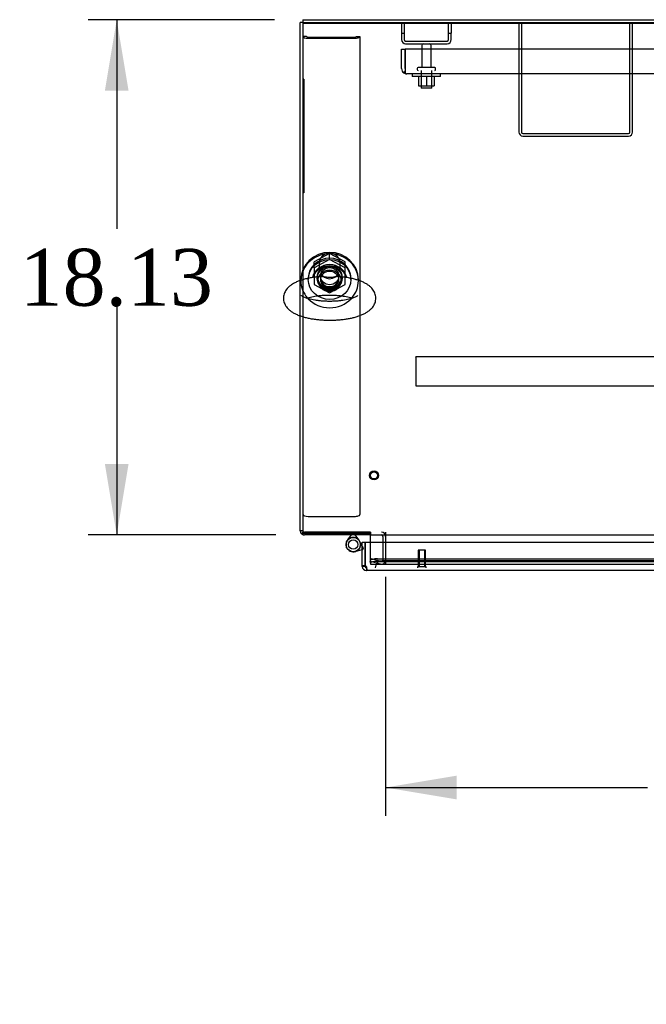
# Model space of a CAD drawing. Header units: inches. Extents: x 2 to 538, y -2 to 358.
# Tile 10 of 20: x 88 to 111, y 287 to 321. Entities that reach past the tile are written whole.
import ezdxf
from ezdxf.enums import TextEntityAlignment as Align
from ezdxf.lldxf.tags import DXFTag

# ---------------------------------------------------------------- set-up
doc = ezdxf.new("R2010")
doc.units = ezdxf.units.IN
doc.header["$MEASUREMENT"] = 0
for name, color, linetype in [('COM43135', 7, 'Continuous'), ('COM70220', 7, 'Continuous'), ('COM70830-5', 7, 'Continuous'), ('COM71019-1', 7, 'Continuous'), ('COM71042-2', 7, 'Continuous'), ('COM71044-2', 7, 'Continuous'), ('COM71045-2', 7, 'Continuous'), ('COM71046-2', 7, 'Continuous'), ('COM71047-2', 7, 'Continuous'), ('COM71048-2', 7, 'Continuous'), ('COM71146-1', 7, 'Continuous'), ('Default', 7, 'Continuous'), ('HNG14568', 7, 'Continuous'), ('HNG14568B', 7, 'Continuous'), ('HNG14568MH', 7, 'Continuous'), ('NTS166105', 7, 'Continuous'), ('NTS16692', 7, 'Continuous'), ('QLB20188', 7, 'Continuous'), ('SCS87245', 7, 'Continuous'), ('STD26089', 7, 'Continuous'), ('STD26258', 7, 'Continuous'), ('WAF25059', 7, 'Continuous'), ('WAF87246', 7, 'Continuous'), ('WAM254785', 7, 'Continuous')]:
    doc.layers.add(name, color=color, linetype=linetype)
doc.styles.add('SEACAD_Times_New_Roman', font='times.ttf')
tags = doc.linetypes.add('HIDDEN2', pattern=[0.1875, 0.125, -0.0625]).pattern_tags.tags
tags[6:7] = [DXFTag(74, 4), DXFTag(75, 0), DXFTag(340, '0'), DXFTag(46, 0.0), DXFTag(50, 0.0), DXFTag(44, 0.0), DXFTag(45, 0.0)]
tags[4:5] = [DXFTag(74, 4), DXFTag(75, 0), DXFTag(340, '0'), DXFTag(46, 0.0), DXFTag(50, 0.0), DXFTag(44, 0.0), DXFTag(45, 0.0)]
doc.dimstyles.new('HAMMOND_(STH_-_540x360)', dxfattribs={"dimtxt": 2, "dimasz": 2.5, "dimexe": 1, "dimexo": 1, "dimgap": 0.5, "dimtad": 0, "dimtih": 1, "dimtoh": 1, "dimzin": 0, "dimdsep": 46, "dimtxsty": 'SEACAD_Times_New_Roman', "dimblk1": '_SE_FILLED', "dimblk2": '_SE_FILLED', "dimsah": 1, "dimcen": 1, "dimadec": 0, "dimazin": 0, "dimtfac": 0.8, "dimtofl": 0, "dimtmove": 0, "dimatfit": 3, "dimfxl": 1, "dimtolj": 1, "dimtzin": 0, "dimarcsym": 0})

# ---------------------------------------------------------------- blocks, each defined once
blk = doc.blocks.new('SE')
at = {"layer": 'COM43135', "color": 7, "linetype": 'HIDDEN2'}
for p, q in [((101.908, 320.389), (102.033, 320.389)), ((101.908, 319.699), (101.908, 320.389)), ((169.783, 320.389), (102.033, 320.389)), ((102.033, 319.699), (102.033, 320.389)), ((102.033, 320.389), (102.033, 319.699)), ((102.033, 319.699), (102.033, 319.699)), ((102.033, 319.699), (102.033, 319.617)), ((102.033, 319.699), (102.033, 319.55)), ((102.033, 319.617), (101.984, 319.55)), ((169.723, 319.514), (102.093, 319.514)), ((102.093, 319.514), (102.093, 319.514)), ((102.093, 319.514), (102.093, 319.514)), ((102.093, 319.514), (102.093, 319.514))]:
    blk.add_line(p, q, dxfattribs=at)
for start, end in [(180, 233.806), (233.806, 269.8792), (269.9411, 270)]:
    blk.add_arc((102.093, 319.699), 0.185, start, end, dxfattribs=at)
blk.add_open_spline([(102.033, 319.55), (102.043, 319.538), (102.053, 319.529), (102.068, 319.52), (102.073, 319.518), (102.083, 319.515), (102.088, 319.514), (102.093, 319.514)], degree=3, knots=[0, 0, 0, 0, 0.5, 0.5, 0.75, 0.75, 1, 1, 1, 1], dxfattribs=at)
at = {"layer": 'COM70220', "color": 7, "linetype": 'HIDDEN2'}
for p, q in [((101.482, 302.391), (101.232, 302.391)), ((134.022, 302.391), (101.482, 302.391))]:
    blk.add_line(p, q, dxfattribs=at)
blk.add_arc((101.232, 302.141), 0.25, 90, 180, dxfattribs=at)
at = {"layer": 'COM70830-5', "color": 7, "linetype": 'HIDDEN2'}
for p, q in [((102.408, 309.554), (102.408, 309.557)), ((169.408, 309.557), (102.408, 309.557)), ((102.408, 309.554), (102.408, 309.306)), ((102.408, 309.306), (102.408, 309.251)), ((102.408, 309.251), (102.408, 308.568)), ((102.408, 308.568), (102.408, 308.539)), ((102.408, 308.539), (169.408, 308.539))]:
    blk.add_line(p, q, dxfattribs=at)
at = {"layer": 'COM71019-1', "color": 7, "linetype": 'HIDDEN2'}
for p, q in [((106.033, 321.326), (106.033, 317.469)), ((106.128, 321.326), (106.128, 317.469)), ((109.938, 317.469), (109.938, 321.326)), ((110.033, 317.469), (110.033, 321.326)), ((106.176, 317.421), (109.89, 317.421)), ((106.176, 317.326), (109.89, 317.326))]:
    blk.add_line(p, q, dxfattribs=at)
for centre, radius, start, end in [((106.176, 317.469), 0.143, 180, 270), ((106.176, 317.469), 0.048, 180, 270), ((109.89, 317.469), 0.143, 270, 0), ((109.89, 317.469), 0.048, 270, 0)]:
    blk.add_arc(centre, radius, start, end, dxfattribs=at)
at = {"layer": 'COM71042-2', "color": 7, "linetype": 'Continuous'}
for p, q in [((98.441, 321.326), (98.346, 321.326)), ((98.346, 312.245), (98.346, 321.326)), ((98.346, 303.439), (98.346, 311.003)), ((98.441, 303.439), (98.346, 303.439)), ((98.354, 303.391), (98.346, 303.391)), ((98.441, 303.391), (98.388, 303.338)), ((100.781, 303.296), (98.489, 303.296)), ((100.781, 303.356), (100.781, 303.296)), ((100.811, 303.296), (100.781, 303.296))]:
    blk.add_line(p, q, dxfattribs=at)
at = {"layer": 'COM71042-2', "color": 7, "linetype": 'HIDDEN2'}
for p, q in [((98.346, 311.003), (98.346, 312.245)), ((98.455, 303.405), (98.441, 303.391)), ((100.781, 303.391), (98.489, 303.391)), ((100.811, 303.391), (100.781, 303.391)), ((101.251, 303.248), (101.251, 302.409)), ((101.346, 303.248), (101.346, 302.409)), ((100.81, 302.367), (100.835, 302.458)), ((101.166, 302.271), (100.81, 302.367)), ((101.19, 302.363), (100.835, 302.458))]:
    blk.add_line(p, q, dxfattribs=at)
at = {"layer": 'COM71042-2', "color": 7, "linetype": 'Continuous'}
for start, end in [(180, 225), (225, 270)]:
    blk.add_arc((98.489, 303.439), 0.143, start, end, dxfattribs=at)
at = {"layer": 'COM71042-2', "color": 7, "linetype": 'HIDDEN2'}
for centre, radius, start, end in [((98.489, 303.439), 0.048, 180, 225), ((98.489, 303.439), 0.048, 225, 270), ((101.203, 303.248), 0.143, 0, 90), ((101.203, 303.248), 0.048, 0, 90), ((101.203, 302.409), 0.143, 255, 0), ((101.203, 302.409), 0.048, 255, 0)]:
    blk.add_arc(centre, radius, start, end, dxfattribs=at)
at = {"layer": 'COM71044-2', "color": 7, "linetype": 'Continuous'}
for q in [(135.765, 321.421), (98.441, 321.326)]:
    blk.add_line((98.441, 321.421), q, dxfattribs=at)
at = {"layer": 'COM71044-2', "color": 7, "linetype": 'HIDDEN2'}
blk.add_line((98.441, 321.326), (135.765, 321.326), dxfattribs=at)
at = {"layer": 'COM71045-2', "color": 7, "linetype": 'Continuous'}
for p, q in [((98.441, 321.327), (173.376, 321.327)), ((98.441, 321.326), (98.441, 321.294)), ((98.441, 321.294), (98.441, 312.639)), ((98.441, 321.294), (173.376, 321.294)), ((98.441, 310.972), (98.441, 303.356)), ((98.441, 303.356), (100.781, 303.356)), ((100.781, 303.39), (100.811, 303.39)), ((100.781, 303.356), (100.781, 303.39)), ((100.811, 303.39), (100.811, 303.296)), ((100.811, 303.296), (171.006, 303.296)), ((100.811, 303.248), (100.811, 303.296)), ((100.811, 303.046), (100.811, 303.248))]:
    blk.add_line(p, q, dxfattribs=at)
at = {"layer": 'COM71045-2', "color": 7, "linetype": 'HIDDEN2'}
for p, q in [((98.441, 312.639), (98.441, 310.972)), ((100.811, 302.409), (100.811, 303.046)), ((100.811, 302.393), (100.811, 302.409)), ((100.811, 302.301), (100.811, 302.393)), ((101.061, 302.458), (134.443, 302.458)), ((101.061, 302.366), (134.443, 302.366)), ((100.811, 302.301), (100.811, 302.271)), ((100.811, 302.266), (100.811, 302.271)), ((100.811, 302.266), (134.693, 302.266))]:
    blk.add_line(p, q, dxfattribs=at)
blk.add_ellipse((99.379, 312.325), major_axis=(-0.437, 0), ratio=0.939693, dxfattribs=at)
for centre, major_axis, ratio, start_param, end_param in [((99.379, 312.358), (-0.437, 0), 0.939693, 0.039527, 3.102066), ((101.061, 302.393), (-0.25, 0), 0.258819, 4.712389, 6.283185), ((101.061, 302.301), (0.25, 0), 0.258819, 1.570796, 3.141593)]:
    blk.add_ellipse(centre, major_axis=major_axis, ratio=ratio, start_param=start_param, end_param=end_param, dxfattribs=at)
at = {"layer": 'COM71046-2', "color": 7, "linetype": 'HIDDEN2'}
for p, q in [((98.441, 303.391), (98.489, 303.391)), ((98.441, 303.356), (98.441, 303.304)), ((98.441, 303.296), (98.489, 303.296)), ((101.346, 303.391), (101.346, 303.248)), ((101.346, 302.409), (101.346, 302.409)), ((101.346, 302.409), (101.346, 302.266))]:
    blk.add_line(p, q, dxfattribs=at)
at = {"layer": 'COM71046-2', "color": 7, "linetype": 'Continuous'}
blk.add_line((98.441, 303.304), (98.441, 303.296), dxfattribs=at)
at = {"layer": 'COM71047-2', "color": 7, "linetype": 'HIDDEN2'}
for p, q in [((101.908, 321.326), (101.908, 320.951)), ((102.003, 321.326), (102.003, 320.951)), ((103.563, 320.951), (103.563, 321.326)), ((103.658, 321.326), (103.658, 320.951)), ((101.908, 320.951), (101.908, 320.719)), ((101.908, 320.951), (102.003, 320.951)), ((102.003, 320.951), (102.003, 320.719)), ((103.563, 320.719), (103.563, 320.951)), ((103.563, 320.951), (103.658, 320.951)), ((103.658, 320.719), (103.658, 320.951)), ((102.051, 320.671), (103.515, 320.671)), ((102.051, 320.576), (103.515, 320.576))]:
    blk.add_line(p, q, dxfattribs=at)
for centre, radius, start, end in [((102.051, 320.719), 0.143, 180, 270), ((102.051, 320.719), 0.048, 180, 270), ((103.515, 320.719), 0.143, 270, 0), ((103.515, 320.719), 0.048, 270, 0)]:
    blk.add_arc(centre, radius, start, end, dxfattribs=at)
at = {"layer": 'COM71048-2', "color": 7, "linetype": 'HIDDEN2'}
for p, q in [((98.566, 320.831), (98.441, 320.831)), ((98.626, 320.811), (100.256, 320.811)), ((98.626, 320.768), (100.256, 320.768)), ((100.316, 320.831), (100.441, 320.831)), ((100.441, 320.831), (100.441, 304.011)), ((98.626, 303.948), (100.256, 303.948))]:
    blk.add_line(p, q, dxfattribs=at)
for centre, major_axis, ratio, start_param, end_param in [((98.626, 320.831), (-0.185, 0), 0.34202, 0, 1.570796), ((98.626, 320.831), (-0.06, 0), 0.34202, 0, 1.570796), ((100.256, 320.831), (-0.06, 0), 0.34202, 1.570796, 3.141593), ((100.256, 320.831), (-0.185, 0), 0.34202, 1.570796, 3.141593), ((99.379, 312.401), (-0.437, 0), 0.939693, 0.066277, 3.074765), ((98.626, 304.011), (-0.185, 0), 0.34202, 0, 1.570796), ((100.256, 304.011), (-0.185, 0), 0.34202, 1.570796, 3.141593)]:
    blk.add_ellipse(centre, major_axis=major_axis, ratio=ratio, start_param=start_param, end_param=end_param, dxfattribs=at)
blk.add_ellipse((99.379, 312.358), major_axis=(-0.437, 0), ratio=0.939693, dxfattribs=at)
at = {"layer": 'COM71146-1', "color": 7, "linetype": 'Continuous'}
for p, q in [((100.528, 303.046), (100.623, 303.046)), ((100.528, 302.212), (100.528, 303.046)), ((100.623, 303.046), (134.882, 303.046)), ((100.623, 303.046), (100.623, 302.212)), ((100.623, 302.212), (100.623, 303.046)), ((100.623, 302.212), (100.528, 302.212)), ((100.528, 302.189), (100.528, 302.212)), ((100.597, 302.189), (100.528, 302.189)), ((100.623, 302.189), (100.597, 302.189)), ((100.623, 302.189), (100.623, 302.212)), ((100.671, 302.141), (100.671, 302.115)), ((100.671, 302.141), (100.671, 302.141)), ((100.671, 302.141), (100.671, 302.115)), ((100.671, 302.115), (100.671, 302.046)), ((100.671, 302.115), (100.671, 302.046)), ((134.833, 302.046), (100.671, 302.046)), ((100.671, 302.046), (100.671, 302.046))]:
    blk.add_line(p, q, dxfattribs=at)
for centre, radius, start, end in [((100.671, 302.189), 0.143, 180, 270), ((100.613, 302.131), 0.0815, 44.8717, 83.2273), ((100.671, 302.189), 0.048, 180, 270)]:
    blk.add_arc(centre, radius, start, end, dxfattribs=at)
for points, knots in [([(100.671, 302.046), (100.675, 302.046), (100.679, 302.046), (100.685, 302.05), (100.687, 302.052), (100.691, 302.06), (100.692, 302.064), (100.694, 302.075), (100.695, 302.081), (100.695, 302.094), (100.694, 302.102), (100.692, 302.118), (100.691, 302.126), (100.687, 302.144), (100.685, 302.153), (100.679, 302.171), (100.675, 302.18), (100.671, 302.189)], [0, 0, 0, 0, 0.125, 0.125, 0.25, 0.25, 0.375, 0.375, 0.5, 0.5, 0.625, 0.625, 0.75, 0.75, 0.875, 0.875, 1, 1, 1, 1]), ([(100.671, 302.141), (100.674, 302.141), (100.677, 302.141), (100.682, 302.142), (100.685, 302.142), (100.687, 302.143)], [0, 0, 0, 0, 0.125, 0.125, 0.2377635, 0.2377635, 0.2377635, 0.2377635])]:
    blk.add_open_spline(points, degree=3, knots=knots, dxfattribs=at)
at = {"layer": 'HNG14568', "color": 7, "linetype": 'Continuous'}
for p, q in [((100.528, 302.908), (100.431, 303.081)), ((100.276, 302.715), (100.528, 302.782))]:
    blk.add_line(p, q, dxfattribs=at)
at = {"layer": 'HNG14568', "color": 7, "linetype": 'HIDDEN2'}
for p, q in [((100.565, 302.841), (100.528, 302.908)), ((100.528, 302.782), (100.542, 302.785)), ((100.542, 302.785), (100.565, 302.841))]:
    blk.add_line(p, q, dxfattribs=at)
at = {"layer": 'HNG14568', "color": 7, "linetype": 'Continuous'}
blk.add_circle((100.211, 302.959), 0.253, dxfattribs=at)
at = {"layer": 'HNG14568B', "color": 7, "linetype": 'HIDDEN2'}
blk.add_circle((100.211, 302.959), 0.164, dxfattribs=at)
at = {"layer": 'HNG14568B', "color": 7, "linetype": 'Continuous'}
blk.add_arc((100.211, 302.959), 0.253, 25.496, 288.504, dxfattribs=at)
at = {"layer": 'HNG14568B', "color": 7, "linetype": 'HIDDEN2'}
for start, end in [(0, 25.496), (288.504, 0)]:
    blk.add_arc((100.211, 302.959), 0.253, start, end, dxfattribs=at)
at = {"layer": 'HNG14568MH', "color": 7, "linetype": 'HIDDEN2'}
for p, q in [((100.011, 303.114), (100.021, 303.126)), ((100.153, 303.296), (100.181, 303.331)), ((100.181, 303.331), (100.241, 303.331)), ((100.241, 303.331), (100.268, 303.296)), ((100.4, 303.126), (100.41, 303.114))]:
    blk.add_line(p, q, dxfattribs=at)
at = {"layer": 'HNG14568MH', "color": 7, "linetype": 'Continuous'}
for p, q in [((100.021, 303.126), (100.153, 303.296)), ((100.268, 303.296), (100.4, 303.126))]:
    blk.add_line(p, q, dxfattribs=at)
at = {"layer": 'NTS166105', "color": 7, "linetype": 'HIDDEN2'}
for p, q in [((102.507, 319.418), (102.507, 319.098)), ((102.785, 319.418), (102.785, 319.098)), ((103.057, 319.418), (103.057, 319.098)), ((102.507, 319.098), (102.785, 319.098)), ((102.785, 319.098), (103.057, 319.098))]:
    blk.add_line(p, q, dxfattribs=at)
at = {"layer": 'NTS16692', "color": 7, "linetype": 'HIDDEN2'}
for p, q in [((99.379, 313.2), (98.832, 312.909)), ((99.926, 312.909), (99.379, 313.2)), ((99.379, 312.988), (99.379, 313.2)), ((99.379, 312.988), (98.832, 312.697)), ((98.832, 312.697), (98.832, 312.909)), ((99.926, 312.697), (99.379, 312.988)), ((99.926, 312.697), (99.926, 312.909)), ((98.832, 312.697), (98.832, 312.105)), ((99.926, 312.105), (99.926, 312.697)), ((98.832, 312.105), (99.379, 311.813)), ((99.379, 311.813), (99.926, 312.105))]:
    blk.add_line(p, q, dxfattribs=at)
blk.add_ellipse((99.379, 312.401), major_axis=(-0.321, 0), ratio=0.939693, dxfattribs=at)
blk.add_ellipse((99.379, 312.613), major_axis=(-0.321, 0), ratio=0.939693, start_param=0.359346, end_param=2.782247, dxfattribs=at)
at = {"layer": 'QLB20188', "color": 7, "linetype": 'HIDDEN2'}
for p, q in [((98.471, 319.326), (98.441, 319.326)), ((98.471, 319.326), (98.471, 318.951)), ((98.471, 318.951), (98.471, 315.701)), ((98.487, 318.141), (98.471, 318.141)), ((98.487, 318.137), (98.471, 318.137)), ((98.471, 318.011), (98.487, 318.011)), ((98.471, 318.007), (98.487, 318.007)), ((98.486, 318.011), (98.486, 318.137)), ((98.487, 317.927), (98.471, 317.927)), ((98.487, 317.923), (98.471, 317.923)), ((98.471, 317.797), (98.487, 317.797)), ((98.471, 317.793), (98.487, 317.793)), ((98.487, 317.713), (98.471, 317.713)), ((98.486, 317.711), (98.471, 317.711)), ((98.486, 317.653), (98.471, 317.653)), ((98.486, 317.797), (98.486, 317.923)), ((98.486, 317.703), (98.486, 317.711)), ((98.486, 317.653), (98.486, 317.703)), ((98.486, 317.586), (98.486, 317.653)), ((98.486, 317.586), (98.471, 317.586)), ((98.486, 317.58), (98.471, 317.58)), ((98.471, 317.579), (98.487, 317.579)), ((98.471, 317.579), (98.487, 317.579)), ((98.486, 317.499), (98.471, 317.499)), ((98.486, 317.495), (98.471, 317.495)), ((98.486, 317.486), (98.471, 317.486)), ((98.486, 317.475), (98.471, 317.475)), ((98.486, 317.456), (98.471, 317.456)), ((98.486, 317.365), (98.471, 317.365)), ((98.486, 317.282), (98.471, 317.282)), ((98.487, 317.282), (98.471, 317.282)), ((98.486, 317.262), (98.471, 317.262)), ((98.486, 317.58), (98.486, 317.586)), ((98.486, 317.495), (98.486, 317.499)), ((98.486, 317.486), (98.486, 317.495)), ((98.486, 317.475), (98.486, 317.486)), ((98.486, 317.456), (98.486, 317.475)), ((98.486, 317.387), (98.486, 317.456)), ((98.486, 317.365), (98.486, 317.387)), ((98.486, 317.262), (98.486, 317.282)), ((98.486, 317.182), (98.486, 317.262)), ((98.486, 317.182), (98.471, 317.182)), ((98.471, 317.148), (98.487, 317.148)), ((98.486, 317.141), (98.471, 317.141)), ((98.487, 317.091), (98.471, 317.091)), ((98.486, 317.08), (98.471, 317.08)), ((98.487, 317.076), (98.471, 317.076)), ((98.486, 317.058), (98.471, 317.058)), ((98.486, 316.914), (98.471, 316.914)), ((98.471, 316.912), (98.487, 316.912)), ((98.486, 317.148), (98.486, 317.182)), ((98.486, 317.014), (98.486, 317.058)), ((98.486, 316.922), (98.486, 317.014)), ((98.486, 316.914), (98.486, 316.922)), ((98.486, 316.877), (98.471, 316.877)), ((98.486, 316.862), (98.471, 316.862)), ((98.487, 316.809), (98.471, 316.809)), ((98.486, 316.807), (98.471, 316.807)), ((98.486, 316.708), (98.471, 316.708)), ((98.471, 316.705), (98.487, 316.705)), ((98.487, 316.666), (98.471, 316.666)), ((98.487, 316.665), (98.471, 316.665)), ((98.486, 316.639), (98.471, 316.639)), ((98.486, 316.862), (98.486, 316.877)), ((98.486, 316.812), (98.486, 316.862)), ((98.486, 316.8), (98.486, 316.807)), ((98.486, 316.715), (98.486, 316.8)), ((98.486, 316.708), (98.486, 316.715)), ((98.486, 316.639), (98.486, 316.666)), ((98.486, 316.514), (98.486, 316.639)), ((98.486, 316.514), (98.471, 316.514)), ((98.471, 316.487), (98.487, 316.487)), ((98.486, 316.487), (98.486, 316.514)), ((98.471, 315.701), (98.471, 315.326)), ((98.471, 315.326), (98.441, 315.326))]:
    blk.add_line(p, q, dxfattribs=at)
at = {"layer": 'SCS87245', "color": 7, "linetype": 'HIDDEN2'}
for p, q in [((99.01, 312.859), (99.01, 312.692)), ((99.748, 312.692), (99.748, 312.859))]:
    blk.add_line(p, q, dxfattribs=at)
blk.add_ellipse((99.379, 312.859), major_axis=(0.369, 0), ratio=0.939693, start_param=0, end_param=3.141593, dxfattribs=at)
at = {"layer": 'SCS87245', "color": 7, "linetype": 'Continuous'}
for centre, start_param, end_param in [((99.379, 312.218), 0.229671, 2.911465), ((99.379, 312.177), 0.309436, 2.837404)]:
    blk.add_ellipse(centre, major_axis=(0.625, 0), ratio=0.939693, start_param=start_param, end_param=end_param, dxfattribs=at)
for points, knots in [([(99.038, 312.383), (99.02, 312.381), (98.956, 312.377), (98.839, 312.362), (98.697, 312.339), (98.559, 312.31), (98.427, 312.274), (98.302, 312.232), (98.184, 312.182), (98.078, 312.126), (97.988, 312.063), (97.914, 311.998), (97.855, 311.928), (97.809, 311.854), (97.777, 311.777), (97.758, 311.698), (97.755, 311.65), (97.754, 311.624)], [0, 0, 0, 0, 0.025094, 0.100919, 0.177262, 0.25438, 0.332612, 0.412413, 0.494368, 0.579033, 0.655066, 0.723943, 0.78647, 0.844591, 0.899934, 0.953741, 1, 1, 1, 1]), ([(97.754, 311.624), (97.756, 311.594), (97.758, 311.543), (97.78, 311.46), (97.815, 311.384), (97.861, 311.313), (97.918, 311.247), (97.989, 311.184), (98.075, 311.125), (98.176, 311.07), (98.292, 311.02), (98.419, 310.977), (98.553, 310.94), (98.693, 310.91), (98.838, 310.887), (98.986, 310.869), (99.138, 310.857), (99.291, 310.851), (99.445, 310.85), (99.598, 310.856), (99.75, 310.867), (99.898, 310.884), (100.041, 310.906), (100.18, 310.934), (100.312, 310.969), (100.438, 311.01), (100.557, 311.059), (100.665, 311.114), (100.757, 311.176), (100.833, 311.241), (100.894, 311.31), (100.942, 311.383), (100.977, 311.46), (100.998, 311.543), (101.006, 311.629), (100.997, 311.716), (100.973, 311.798), (100.937, 311.874), (100.889, 311.945), (100.83, 312.01), (100.757, 312.072), (100.67, 312.131), (100.566, 312.186), (100.449, 312.235), (100.32, 312.277), (100.185, 312.313), (100.044, 312.342), (99.9, 312.364), (99.788, 312.378), (99.731, 312.382), (99.721, 312.383)], [0, 0, 0, 0, 0.015734, 0.032319, 0.048937, 0.06604, 0.084126, 0.103753, 0.125407, 0.149088, 0.173897, 0.198478, 0.2225, 0.246029, 0.269192, 0.2921, 0.314836, 0.337469, 0.360053, 0.382639, 0.405261, 0.427968, 0.450822, 0.473896, 0.497288, 0.52113, 0.545591, 0.570848, 0.593902, 0.614869, 0.633853, 0.651434, 0.668117, 0.684291, 0.7017, 0.718539, 0.735101, 0.751758, 0.768964, 0.787227, 0.807106, 0.829054, 0.852962, 0.877822, 0.90233, 0.926278, 0.949749, 0.972872, 0.995751, 1, 1, 1, 1]), ([(99.729, 312.382), (99.677, 312.388), (99.622, 312.383), (99.535, 312.37), (99.504, 312.363), (99.438, 312.352), (99.403, 312.348), (99.333, 312.349), (99.299, 312.355), (99.234, 312.367), (99.203, 312.373), (99.126, 312.384), (99.081, 312.387), (99.038, 312.383)], [0.0690382, 0.0690382, 0.0690382, 0.0690382, 0.125, 0.125, 0.15625, 0.15625, 0.1875, 0.1875, 0.21875, 0.21875, 0.25, 0.25, 0.2958968, 0.2958968, 0.2958968, 0.2958968]), ([(100.368, 311.716), (100.368, 311.716), (100.365, 311.713), (100.349, 311.7), (100.32, 311.682), (100.275, 311.659), (100.216, 311.635), (100.143, 311.61), (100.057, 311.587), (99.958, 311.565), (99.849, 311.546), (99.731, 311.531), (99.608, 311.52), (99.48, 311.514), (99.35, 311.513), (99.22, 311.516), (99.093, 311.524), (98.97, 311.537), (98.855, 311.555), (98.748, 311.575), (98.652, 311.599), (98.569, 311.625), (98.501, 311.651), (98.448, 311.676), (98.412, 311.697), (98.393, 311.712), (98.389, 311.716), (98.389, 311.716)], [0.5517231, 0.5517231, 0.5517231, 0.5517231, 0.5632858, 0.5763177, 0.589837, 0.6040378, 0.618954, 0.6345302, 0.6506683, 0.6672594, 0.6842009, 0.7014037, 0.7187936, 0.7363084, 0.7538956, 0.7715082, 0.7890911, 0.8065942, 0.8239666, 0.8411489, 0.8580698, 0.8746445, 0.8907747, 0.9063582, 0.9213125, 0.9356219, 0.9482754, 0.9482754, 0.9482754, 0.9482754]), ([(98.573, 311.624), (98.588, 311.629), (98.631, 311.643), (98.707, 311.664), (98.807, 311.685), (98.917, 311.704), (99.035, 311.718), (99.159, 311.729), (99.287, 311.735), (99.417, 311.736), (99.547, 311.732), (99.673, 311.723), (99.796, 311.71), (99.911, 311.692), (100.017, 311.671), (100.108, 311.648), (100.16, 311.632), (100.183, 311.624)], [0.1260014, 0.1260014, 0.1260014, 0.1260014, 0.1356941, 0.151869, 0.1684891, 0.1854524, 0.2026713, 0.2200722, 0.2375941, 0.2551846, 0.2727973, 0.290376, 0.3078714, 0.325232, 0.3423978, 0.3592965, 0.3738128, 0.3738128, 0.3738128, 0.3738128])]:
    blk.add_open_spline(points, degree=3, knots=knots, dxfattribs=at)
at = {"layer": 'STD26089', "color": 7, "linetype": 'HIDDEN2'}
for p, q in [((102.617, 320.516), (102.617, 319.739)), ((102.949, 319.739), (102.949, 320.516)), ((102.458, 319.709), (102.458, 319.669)), ((103.078, 319.739), (102.488, 319.739)), ((103.108, 319.669), (103.108, 319.709)), ((102.596, 319.639), (102.596, 319.014)), ((102.971, 319.014), (102.971, 319.639)), ((102.971, 319.014), (102.596, 319.014))]:
    blk.add_line(p, q, dxfattribs=at)
for centre, radius, start, end in [((102.677, 320.516), 0.06, 90, 180), ((102.889, 320.516), 0.06, 0, 90), ((102.488, 319.709), 0.03, 90, 180), ((103.078, 319.709), 0.03, 0, 90), ((102.488, 319.669), 0.03, 180, 270), ((103.078, 319.669), 0.03, 270, 0)]:
    blk.add_arc(centre, radius, start, end, dxfattribs=at)
at = {"layer": 'STD26258', "color": 7, "linetype": 'HIDDEN2'}
for p, q in [((102.748, 302.766), (102.498, 302.766)), ((102.498, 302.766), (102.498, 302.172)), ((102.528, 302.766), (102.528, 302.172)), ((102.717, 302.766), (102.717, 302.172)), ((102.748, 302.172), (102.748, 302.766)), ((102.779, 302.172), (102.466, 302.172)), ((102.466, 302.172), (102.466, 302.141)), ((102.779, 302.141), (102.779, 302.172))]:
    blk.add_line(p, q, dxfattribs=at)
for radius in [0.156, 0.125]:
    blk.add_circle((100.941, 305.391), radius, dxfattribs=at)
at = {"layer": 'WAF25059', "color": 7, "linetype": 'HIDDEN2'}
for p, q in [((102.283, 319.514), (102.283, 319.418)), ((103.283, 319.418), (102.283, 319.418)), ((103.283, 319.418), (103.283, 319.514))]:
    blk.add_line(p, q, dxfattribs=at)
at = {"layer": 'WAF87246', "color": 7, "linetype": 'Continuous'}
for p, q in [((98.367, 312.283), (98.367, 312.252)), ((100.391, 312.252), (100.391, 312.283))]:
    blk.add_line(p, q, dxfattribs=at)
at = {"layer": 'WAF87246', "color": 7, "linetype": 'HIDDEN2'}
for p, q in [((98.367, 312.252), (98.367, 312.238)), ((100.391, 312.238), (100.391, 312.252))]:
    blk.add_line(p, q, dxfattribs=at)
at = {"layer": 'WAF87246', "color": 7, "linetype": 'Continuous'}
for centre, major_axis, start_param, end_param in [((99.379, 312.283), (-1.012, 0), 3.141593, 6.283185), ((99.379, 312.238), (1.012, 0), 0, 3.141593), ((99.379, 312.238), (1.012, 0), 3.835407, 3.872222), ((99.379, 312.238), (1.012, 0), 5.552978, 5.58916)]:
    blk.add_ellipse(centre, major_axis=major_axis, ratio=0.939693, start_param=start_param, end_param=end_param, dxfattribs=at)
at = {"layer": 'WAF87246', "color": 7, "linetype": 'HIDDEN2'}
blk.add_ellipse((99.379, 312.238), major_axis=(-0.406, 0), ratio=0.939693, dxfattribs=at)
for centre, major_axis, start_param, end_param in [((99.379, 312.238), (1.012, 0), 3.141593, 3.835407), ((99.379, 312.283), (-0.406, 0), 0.058268, 3.083324), ((99.379, 312.238), (1.012, 0), 5.58916, 6.283185), ((99.379, 312.238), (1.012, 0), 3.872222, 5.552978)]:
    blk.add_ellipse(centre, major_axis=major_axis, ratio=0.939693, start_param=start_param, end_param=end_param, dxfattribs=at)
at = {"layer": 'WAM254785', "color": 7, "linetype": 'HIDDEN2'}
for p, q in [((98.629, 312.325), (98.629, 312.283)), ((100.129, 312.283), (100.129, 312.325))]:
    blk.add_line(p, q, dxfattribs=at)
for major_axis, start_param, end_param in [((-0.75, 0), 3.141593, 6.283185), ((-0.313, 0), 0.072858, 3.068734)]:
    blk.add_ellipse((99.379, 312.325), major_axis=major_axis, ratio=0.939693, start_param=start_param, end_param=end_param, dxfattribs=at)
for major_axis in [(-0.75, 0), (-0.313, 0)]:
    blk.add_ellipse((99.379, 312.283), major_axis=major_axis, ratio=0.939693, dxfattribs=at)
blk = doc.blocks.new('DMBLK13')
at = {"layer": 'Default', "linetype": 'Continuous', "transparency": 16777216}
for points in [[(91.472, 318.921), (92.306, 318.921), (91.889, 321.421)], [(91.472, 305.796), (91.889, 303.296), (92.306, 305.796)]]:
    blk.add_hatch(color=7, dxfattribs=at).paths.add_polyline_path(points)
at = {"layer": 'Default', "color": 7, "linetype": 'Continuous', "transparency": 16777216}
for p, q in [((97.441, 321.421), (90.889, 321.421)), ((91.889, 321.421), (91.889, 314.059)), ((91.889, 311.359), (91.889, 303.296)), ((97.489, 303.296), (90.889, 303.296))]:
    blk.add_line(p, q, dxfattribs=at)
at = {"layer": 'Default', "color": 7, "linetype": 'Continuous', "transparency": 16777216, "style": 'SEACAD_Times_New_Roman'}
blk.add_text('18.13', height=2, dxfattribs=at).set_placement((88.477, 313.359), align=Align.TOP_LEFT)
blk = doc.blocks.new('_SE_FILLED')
at = {"color": 0}
blk.add_line((0, 0), (-1, 0), dxfattribs=at)
blk.add_solid([(0, 0), (-1, -0.1665), (-1, 0.1665), (0, 0)], dxfattribs=at)
blk = doc.blocks.new('DMBLK22')
at = {"layer": 'Default', "linetype": 'Continuous', "transparency": 16777216}
for points in [[(103.846, 293.995), (103.846, 294.829), (101.346, 294.412)], [(131.658, 293.995), (134.158, 294.412), (131.658, 294.829)]]:
    blk.add_hatch(color=7, dxfattribs=at).paths.add_polyline_path(points)
at = {"layer": 'Default', "color": 7, "linetype": 'Continuous', "transparency": 16777216}
for p, q in [((101.346, 301.829), (101.346, 293.412)), ((134.158, 301.409), (134.158, 293.412)), ((101.346, 294.412), (110.559, 294.412)), ((124.945, 294.412), (134.158, 294.412))]:
    blk.add_line(p, q, dxfattribs=at)
at = {"layer": 'Default', "color": 7, "linetype": 'Continuous', "transparency": 16777216, "style": 'SEACAD_Times_New_Roman'}
for s, p in [('32.81', (114.34, 295.412)), ('DOOR ', (113.178, 292.412)), ('OPENING', (111.259, 289.412))]:
    blk.add_text(s, height=2, dxfattribs=at).set_placement(p, align=Align.TOP_LEFT)

msp = doc.modelspace()

# ---------------------------------------------------------------- block references
at = {"layer": 'Default'}
msp.add_blockref('SE', (0, 0), dxfattribs=at)

# ---------------------------------------------------------------- dimensions: what is measured, and where the dimension line sits
at = {"layer": 'Default', "color": 7, "linetype": 'Continuous'}
dim = msp.add_linear_dim(base=(91.889, 321.421), p1=(98.441, 321.421), p2=(98.489, 303.296), angle=270.1517, text='\\A1;<>', dimstyle='HAMMOND_(STH_-_540x360)', dxfattribs=at)
dim.commit()
dim.dimension.update_dxf_attribs({"geometry": 'DMBLK13', "text_midpoint": (91.889, 312.359), "dimtype": 161})
dim = msp.add_linear_dim(base=(134.158, 294.412), p1=(101.346, 302.829), p2=(134.158, 302.409), text='\\A1;<>\\PDOOR \\XOPENING', dimstyle='HAMMOND_(STH_-_540x360)', dxfattribs=at)
dim.commit()
dim.dimension.update_dxf_attribs({"geometry": 'DMBLK22', "text_midpoint": (117.752, 294.412), "dimtype": 160})

doc.saveas('drawing.dxf')
